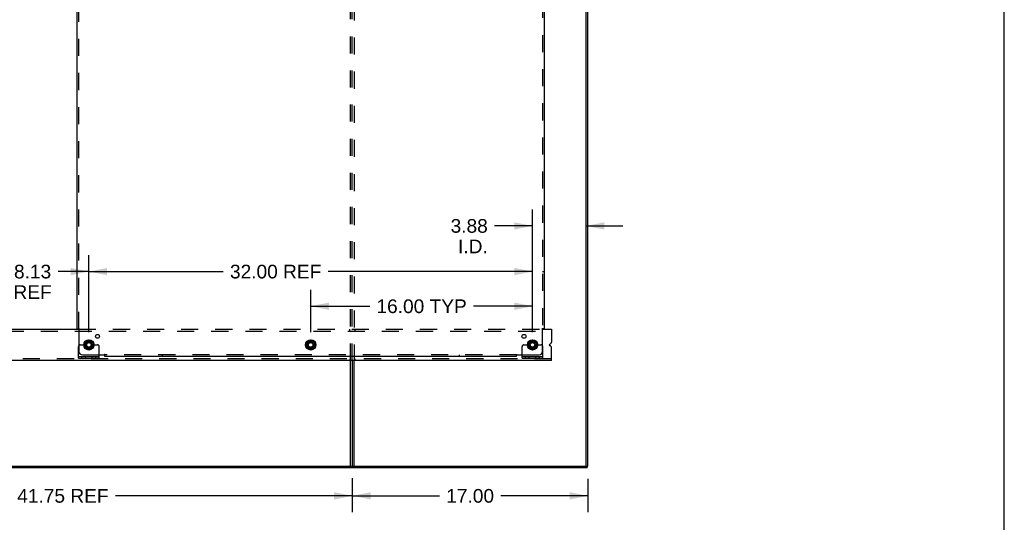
# Model space of a CAD drawing. Header units: inches. Extents: x 0 to 224, y 0 to 145.
# Tile 13 of 14: x 153 to 224, y 36 to 72. Entities that reach past the tile are written whole.
import ezdxf

# ---------------------------------------------------------------- set-up
doc = ezdxf.new("R2010")
doc.units = ezdxf.units.IN
doc.header["$LTSCALE"] = 12.302632
doc.header["$MEASUREMENT"] = 0
doc.linetypes.add('DOT', pattern=[0.2, 0.1, -0.1])
doc.linetypes.add('HIDDEN', pattern=[0.2, 0.1, -0.1])
doc.layers.get('0').update_dxf_attribs({"linetype": 'CONTINUOUS'})
for name, color, linetype in [('DEFAULT_2', 8, 'HIDDEN'), ('DIMENSIONS', 7, 'CONTINUOUS'), ('SUBPANELS', 7, 'CONTINUOUS')]:
    doc.layers.add(name, color=color, linetype=linetype)
doc.styles.get("Standard").update_dxf_attribs({"font": 'arial.ttf'})
doc.dimstyles.new('DIMSTYLE_1', dxfattribs={"dimtxt": 0.986842, "dimasz": 1.315789, "dimexe": 0.09, "dimexo": 0.07, "dimgap": 0.0375, "dimtad": 0, "dimtih": 1, "dimtoh": 1, "dimzin": 4, "dimdsep": 46, "dimtxsty": 'Standard', "dimblk": '_FILLED', "dimblk1": '_FILLED', "dimblk2": '_FILLED', "dimcen": 0.09, "dimadec": 3, "dimazin": 1, "dimtfac": 1, "dimtdec": 3, "dimtofl": 0, "dimtmove": 0, "dimatfit": 3, "dimldrblk": '_FILLED', "dimfxl": 0, "dimtolj": 1, "dimtzin": 4, "dimarcsym": 0})

# ---------------------------------------------------------------- blocks, each defined once
blk = doc.blocks.new('_FILLED')
at = {"color": 0, "linetype": 'ByBlock'}
blk.add_solid([(0, 0), (-1, 0.2), (-1, -0.2)], dxfattribs=at)
blk = doc.blocks.new('*D6')
at = {"layer": 'DIMENSIONS', "color": 2, "linetype": 'Continuous'}
for p, q in [((173.653, 49.839), (173.653, 52.889)), ((189.653, 50.022), (189.653, 52.889)), ((173.653, 51.705), (177.908, 51.705)), ((189.653, 51.705), (185.399, 51.705))]:
    blk.add_line(p, q, dxfattribs=at)
at = {"layer": 'DIMENSIONS', "color": 2, "linetype": 'Continuous', "xscale": 1.3157894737, "yscale": 1.3157894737, "zscale": 1.3157894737, "rotation": 180}
blk.add_blockref('_FILLED', (173.653, 51.705), dxfattribs=at)
at = {"layer": 'DIMENSIONS', "color": 2, "linetype": 'Continuous', "xscale": 1.3157894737, "yscale": 1.3157894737, "zscale": 1.3157894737}
blk.add_blockref('_FILLED', (189.653, 51.705), dxfattribs=at)
at = {"layer": 'DIMENSIONS', "color": 2, "linetype": 'Continuous', "insert": (181.653, 52.198), "char_height": 0.9868, "width": 6.50435, "attachment_point": 2, "line_spacing_factor": 0.9}
blk.add_mtext('16.00 TYP', dxfattribs=at)
blk = doc.blocks.new('*D7')
at = {"layer": 'DIMENSIONS', "color": 2, "linetype": 'Continuous'}
for p, q in [((157.653, 49.839), (157.653, 55.389)), ((189.653, 49.839), (189.653, 55.389)), ((157.653, 54.205), (167.339, 54.205)), ((189.653, 54.205), (174.907, 54.205))]:
    blk.add_line(p, q, dxfattribs=at)
at = {"layer": 'DIMENSIONS', "color": 2, "linetype": 'Continuous', "xscale": 1.3157894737, "yscale": 1.3157894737, "zscale": 1.3157894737, "rotation": 180}
blk.add_blockref('_FILLED', (157.653, 54.205), dxfattribs=at)
at = {"layer": 'DIMENSIONS', "color": 2, "linetype": 'Continuous', "xscale": 1.3157894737, "yscale": 1.3157894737, "zscale": 1.3157894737}
blk.add_blockref('_FILLED', (189.653, 54.205), dxfattribs=at)
at = {"layer": 'DIMENSIONS', "color": 2, "linetype": 'Continuous', "insert": (171.123, 54.698), "char_height": 0.9868, "width": 6.58139, "attachment_point": 2, "line_spacing_factor": 0.9}
blk.add_mtext('32.00 REF', dxfattribs=at)
blk = doc.blocks.new('*D11')
at = {"layer": 'DIMENSIONS', "color": 2, "linetype": 'Continuous'}
for p, q in [((149.528, 49.839), (149.528, 55.389)), ((157.653, 49.839), (157.653, 55.389)), ((149.528, 54.205), (151.757, 54.205)), ((157.653, 54.205), (155.425, 54.205))]:
    blk.add_line(p, q, dxfattribs=at)
at = {"layer": 'DIMENSIONS', "color": 2, "linetype": 'Continuous', "xscale": 1.3157894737, "yscale": 1.3157894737, "zscale": 1.3157894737, "rotation": 180}
blk.add_blockref('_FILLED', (149.528, 54.205), dxfattribs=at)
at = {"layer": 'DIMENSIONS', "color": 2, "linetype": 'Continuous', "xscale": 1.3157894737, "yscale": 1.3157894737, "zscale": 1.3157894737}
blk.add_blockref('_FILLED', (157.653, 54.205), dxfattribs=at)
at = {"layer": 'DIMENSIONS', "color": 2, "linetype": 'Continuous', "insert": (153.591, 54.698), "char_height": 0.9868, "width": 2.75142, "attachment_point": 2, "line_spacing_factor": 0.9}
blk.add_mtext('8.13\\PREF', dxfattribs=at)
blk = doc.blocks.new('*D12')
at = {"layer": 'DIMENSIONS', "color": 2, "linetype": 'Continuous'}
for p, q in [((189.653, 49.839), (189.653, 58.681)), ((189.653, 57.497), (186.921, 57.497)), ((193.528, 57.497), (196.16, 57.497))]:
    blk.add_line(p, q, dxfattribs=at)
at = {"layer": 'DIMENSIONS', "color": 2, "linetype": 'Continuous', "xscale": 1.3157894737, "yscale": 1.3157894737, "zscale": 1.3157894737}
blk.add_blockref('_FILLED', (189.653, 57.497), dxfattribs=at)
at = {"layer": 'DIMENSIONS', "color": 2, "linetype": 'Continuous', "xscale": 1.3157894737, "yscale": 1.3157894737, "zscale": 1.3157894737, "rotation": 180}
blk.add_blockref('_FILLED', (193.528, 57.497), dxfattribs=at)
at = {"layer": 'DIMENSIONS', "color": 2, "linetype": 'Continuous', "insert": (186.427, 57.991), "char_height": 0.9868, "width": 2.68172, "attachment_point": 3, "line_spacing_factor": 0.9}
blk.add_mtext('3.88\\PI.D.', dxfattribs=at)
blk = doc.blocks.new('*D15')
at = {"layer": 'DIMENSIONS', "color": 2, "linetype": 'Continuous'}
for p, q in [((176.653, 39.31), (176.653, 36.847)), ((193.653, 39.247), (193.653, 36.847)), ((176.653, 38.032), (182.936, 38.032)), ((193.653, 38.032), (187.371, 38.032))]:
    blk.add_line(p, q, dxfattribs=at)
at = {"layer": 'DIMENSIONS', "color": 2, "linetype": 'Continuous', "xscale": 1.3157894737, "yscale": 1.3157894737, "zscale": 1.3157894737, "rotation": 180}
blk.add_blockref('_FILLED', (176.653, 38.032), dxfattribs=at)
at = {"layer": 'DIMENSIONS', "color": 2, "linetype": 'Continuous', "xscale": 1.3157894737, "yscale": 1.3157894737, "zscale": 1.3157894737}
blk.add_blockref('_FILLED', (193.653, 38.032), dxfattribs=at)
at = {"layer": 'DIMENSIONS', "color": 2, "linetype": 'Continuous', "insert": (185.153, 38.525), "char_height": 0.9868, "width": 3.44844, "attachment_point": 2, "line_spacing_factor": 0.9}
blk.add_mtext('17.00', dxfattribs=at)
blk = doc.blocks.new('*D16')
at = {"layer": 'DIMENSIONS', "color": 2, "linetype": 'Continuous'}
for p, q in [((134.903, 39.31), (134.903, 36.847)), ((176.653, 39.31), (176.653, 36.847)), ((134.903, 38.032), (151.994, 38.032)), ((176.653, 38.032), (159.563, 38.032))]:
    blk.add_line(p, q, dxfattribs=at)
at = {"layer": 'DIMENSIONS', "color": 2, "linetype": 'Continuous', "xscale": 1.3157894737, "yscale": 1.3157894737, "zscale": 1.3157894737, "rotation": 180}
blk.add_blockref('_FILLED', (134.903, 38.032), dxfattribs=at)
at = {"layer": 'DIMENSIONS', "color": 2, "linetype": 'Continuous', "xscale": 1.3157894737, "yscale": 1.3157894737, "zscale": 1.3157894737}
blk.add_blockref('_FILLED', (176.653, 38.032), dxfattribs=at)
at = {"layer": 'DIMENSIONS', "color": 2, "linetype": 'Continuous', "insert": (155.778, 38.525), "char_height": 0.9868, "width": 6.58139, "attachment_point": 2, "line_spacing_factor": 0.9}
blk.add_mtext('41.75 REF', dxfattribs=at)

msp = doc.modelspace()

# ---------------------------------------------------------------- hatches: boundary and pattern name
at = {"linetype": 'Continuous'}
h = msp.add_hatch(dxfattribs=at)
h.set_pattern_fill('DEFAULT__3', color=2, scale=179001.843809, angle=245, style=0, pattern_type=0)
h.set_pattern_definition([(245, (0, 0), (162230, -75650), [])])
edge = h.paths.add_edge_path()
edge.add_line((193.528, 40.168), (193.528, 123.918))
edge.add_line((193.653, 123.918), (193.528, 123.918))
edge.add_line((193.653, 40.168), (193.653, 123.918))
edge.add_line((193.653, 40.168), (193.528, 40.168))
h = msp.add_hatch(dxfattribs=at)
h.set_pattern_fill('DEFAULT__1', color=2, scale=838700.086663, angle=5, style=0, pattern_type=0)
h.set_pattern_definition([(5, (0, 0), (-73100, 835500), [])])
edge = h.paths.add_edge_path()
edge.add_line((193.591, 40.168), (76.216, 40.168))
edge.add_line((193.591, 40.043), (193.591, 40.168))
edge.add_line((193.591, 40.043), (76.216, 40.043))
edge.add_line((76.216, 40.043), (76.216, 40.168))

# ---------------------------------------------------------------- linework, layer by layer
at = {"color": 7, "linetype": 'Continuous'}
for p, q in [((223.684, 0), (223.684, 144.737)), ((193.528, 40.168), (193.528, 123.918)), ((193.653, 40.168), (193.653, 123.918)), ((150.252, 50.043), (156.93, 50.043)), ((190.377, 50.043), (191.028, 50.043)), ((191.028, 50.043), (191.028, 49.114)), ((157.376, 49.073), (157.376, 48.764)), ((157.381, 49.081), (157.648, 49.236)), ((157.658, 49.236), (157.926, 49.081)), ((157.931, 49.073), (157.931, 48.764)), ((173.376, 49.073), (173.376, 48.764)), ((173.381, 49.081), (173.648, 49.236)), ((173.658, 49.236), (173.926, 49.081)), ((173.931, 49.073), (173.931, 48.764)), ((189.376, 49.073), (189.376, 48.764)), ((189.381, 49.081), (189.648, 49.236)), ((189.658, 49.236), (189.926, 49.081)), ((189.931, 49.073), (189.931, 48.764)), ((157.648, 48.601), (157.381, 48.755)), ((157.926, 48.755), (157.658, 48.601)), ((173.648, 48.601), (173.381, 48.755)), ((173.926, 48.755), (173.658, 48.601)), ((189.648, 48.601), (189.381, 48.755)), ((189.926, 48.755), (189.658, 48.601)), ((190.897, 48.976), (190.951, 48.998)), ((190.951, 48.838), (190.897, 48.86)), ((191.028, 47.793), (191.028, 48.722)), ((191.028, 47.793), (77.903, 47.793)), ((156.903, 47.97), (156.903, 48.074)), ((156.903, 47.97), (158.403, 47.97)), ((158.403, 47.97), (158.403, 48.074)), ((176.653, 47.793), (176.653, 40.168)), ((176.778, 40.168), (176.778, 47.793)), ((188.903, 47.97), (188.903, 48.074)), ((188.903, 47.97), (190.403, 47.97)), ((190.403, 47.97), (190.403, 48.074)), ((76.153, 40.168), (193.653, 40.168)), ((193.591, 40.043), (76.216, 40.043)), ((193.591, 40.043), (193.591, 40.168))]:
    msp.add_line(p, q, dxfattribs=at)
at = {"color": 3, "linetype": 'Continuous'}
for p, q in [((156.903, 48.074), (156.903, 48.793)), ((190.403, 48.074), (190.403, 48.793)), ((156.903, 48.074), (158.403, 48.074)), ((158.403, 48.074), (158.403, 48.199)), ((176.528, 40.168), (176.528, 47.793)), ((188.903, 48.074), (188.903, 48.199)), ((188.903, 48.074), (190.403, 48.074))]:
    msp.add_line(p, q, dxfattribs=at)
at = {"color": 7, "linetype": 'Continuous'}
for centre, radius in [((157.653, 48.918), 0.372), ((157.653, 48.918), 0.356), ((157.653, 48.918), 0.204), ((157.653, 48.918), 0.183), ((157.653, 48.918), 0.183), ((173.653, 48.918), 0.372), ((173.653, 48.918), 0.356), ((173.653, 48.918), 0.204), ((173.653, 48.918), 0.183), ((173.653, 48.918), 0.183), ((189.653, 48.918), 0.372), ((189.653, 48.918), 0.356), ((189.653, 48.918), 0.204), ((189.653, 48.918), 0.183), ((189.653, 48.918), 0.183)]:
    msp.add_circle(centre, radius, dxfattribs=at)
for centre, radius, start, end in [((157.386, 49.073), 0.01, 120, 180), ((157.653, 49.227), 0.01, 60, 120), ((157.921, 49.073), 0.01, 0.01128, 59.98796), ((173.386, 49.073), 0.01, 120, 179.98765), ((173.653, 49.227), 0.01, 60, 120), ((173.921, 49.073), 0.01, 0.01128, 59.98796), ((189.386, 49.073), 0.01, 120, 180), ((189.653, 49.227), 0.01, 60, 120), ((189.921, 49.073), 0.01, 0.01128, 59.98796), ((190.903, 49.114), 0.125, 292.5, 360), ((157.386, 48.764), 0.01, 180.01128, 239.98796), ((157.653, 48.609), 0.01, 240.01171, 300), ((157.921, 48.764), 0.01, 300, 360), ((173.386, 48.764), 0.01, 180.01128, 239.98796), ((173.653, 48.609), 0.01, 240.01171, 300), ((173.921, 48.764), 0.01, 300, 360), ((189.386, 48.764), 0.01, 180.01128, 239.98796), ((189.653, 48.609), 0.01, 240.01171, 299.98732), ((189.921, 48.764), 0.01, 300.01085, 359.98765), ((190.921, 48.918), 0.0625, 112.5, 247.5), ((190.903, 48.722), 0.125, 0, 67.5)]:
    msp.add_arc(centre, radius, start, end, dxfattribs=at)
at = {"color": 3, "linetype": 'Continuous'}
for centre, start, end in [((157.028, 48.793), 138.70205, 180), ((190.278, 48.793), 0, 41.29795)]:
    msp.add_arc(centre, 0.125, start, end, dxfattribs=at)
at = {"layer": 'DEFAULT_2', "color": 8, "linetype": 'HIDDEN'}
for p, q in [((176.528, 47.793), (176.528, 120.293)), ((176.653, 47.793), (176.653, 120.293)), ((176.778, 120.293), (176.778, 47.793)), ((77.903, 49.918), (191.028, 49.918)), ((156.93, 50.043), (190.377, 50.043)), ((176.466, 49.918), (176.466, 50.043)), ((176.841, 50.043), (176.841, 49.918)), ((157.028, 48.918), (157.118, 48.918)), ((157.118, 48.918), (157.178, 48.918)), ((157.178, 48.918), (157.478, 48.918)), ((157.828, 48.918), (158.278, 48.918)), ((158.403, 48.199), (158.403, 48.793)), ((188.903, 48.199), (188.903, 48.793)), ((189.028, 48.918), (189.118, 48.918)), ((189.118, 48.918), (189.178, 48.918)), ((189.178, 48.918), (189.478, 48.918)), ((189.828, 48.918), (190.278, 48.918)), ((191.028, 47.918), (77.903, 47.918)), ((157.15, 47.97), (157.15, 48.074)), ((157.406, 47.97), (157.406, 48.074)), ((157.9, 47.97), (157.9, 48.074)), ((158.156, 47.97), (158.156, 48.074)), ((176.466, 47.918), (176.466, 47.793)), ((176.841, 47.918), (176.841, 47.793)), ((189.15, 47.97), (189.15, 48.074)), ((189.406, 47.97), (189.406, 48.074)), ((189.9, 47.97), (189.9, 48.074)), ((190.156, 47.97), (190.156, 48.074)), ((189.653, 40.168), (189.653, 40.043)), ((191.653, 40.168), (191.653, 40.043))]:
    msp.add_line(p, q, dxfattribs=at)
for centre, radius in [((157.653, 48.918), 0.318), ((157.653, 48.918), 0.166), ((173.653, 48.918), 0.318), ((173.653, 48.918), 0.166), ((189.653, 48.918), 0.318), ((189.653, 48.918), 0.166)]:
    msp.add_circle(centre, radius, dxfattribs=at)
at = {"layer": 'DEFAULT_2', "color": 8, "linetype": 'DOT'}
for centre in [(157.653, 48.918), (173.653, 48.918), (189.653, 48.918)]:
    msp.add_circle(centre, 0.17, dxfattribs=at)
at = {"layer": 'DEFAULT_2', "color": 8, "linetype": 'HIDDEN'}
for centre, radius, start, end in [((157.028, 48.793), 0.125, 90, 138.70205), ((157.653, 48.918), 0.175, 180, 360), ((158.278, 48.793), 0.125, 0, 90), ((189.028, 48.793), 0.125, 90, 180), ((189.653, 48.918), 0.175, 180, 360), ((190.278, 48.793), 0.125, 41.29795, 90)]:
    msp.add_arc(centre, radius, start, end, dxfattribs=at)
at = {"layer": 'SUBPANELS', "color": 3, "linetype": 'Continuous'}
for p, q in [((156.81, 50.074), (156.81, 118.012)), ((190.497, 118.012), (190.497, 50.074)), ((156.81, 50.074), (156.896, 50.074)), ((156.916, 50.057), (156.922, 50.051)), ((156.935, 50.039), (156.935, 48.449)), ((190.372, 48.449), (190.372, 50.039)), ((190.497, 50.074), (190.411, 50.074)), ((157.185, 48.199), (158.774, 48.199)), ((158.81, 48.074), (158.81, 48.161)), ((188.497, 48.074), (158.81, 48.074)), ((188.497, 48.074), (188.497, 48.161)), ((188.514, 48.181), (188.521, 48.187)), ((188.532, 48.199), (190.122, 48.199))]:
    msp.add_line(p, q, dxfattribs=at)
at = {"layer": 'SUBPANELS', "color": 8, "linetype": 'HIDDEN'}
for p, q in [((156.935, 50.074), (156.935, 118.012)), ((190.372, 118.012), (190.372, 50.074)), ((156.935, 54.199), (156.81, 54.199)), ((190.372, 54.199), (190.497, 54.199)), ((156.896, 50.074), (156.975, 50.074)), ((190.411, 50.074), (190.331, 50.074)), ((158.81, 48.161), (158.81, 48.24)), ((188.497, 48.199), (158.81, 48.199)), ((162.935, 48.199), (162.935, 48.074)), ((184.372, 48.199), (184.372, 48.074)), ((188.497, 48.161), (188.497, 48.24))]:
    msp.add_line(p, q, dxfattribs=at)
at = {"layer": 'SUBPANELS', "color": 3, "linetype": 'Continuous'}
for points in [[(156.896, 50.074), (156.898, 50.073), (156.9, 50.071), (156.902, 50.07), (156.904, 50.068), (156.906, 50.066), (156.908, 50.065), (156.91, 50.063), (156.911, 50.062), (156.913, 50.06), (156.914, 50.059), (156.916, 50.057)], [(156.922, 50.051), (156.924, 50.049), (156.926, 50.047), (156.928, 50.045), (156.93, 50.044), (156.932, 50.042), (156.933, 50.04), (156.935, 50.039)], [(190.391, 50.057), (190.384, 50.051), (190.383, 50.049), (190.381, 50.047), (190.379, 50.045), (190.377, 50.044), (190.375, 50.042), (190.374, 50.04), (190.372, 50.039)], [(190.411, 50.074), (190.408, 50.073), (190.406, 50.071), (190.404, 50.07), (190.402, 50.068), (190.401, 50.066), (190.399, 50.065), (190.397, 50.063), (190.395, 50.062), (190.394, 50.06), (190.392, 50.059), (190.391, 50.057)], [(158.793, 48.181), (158.786, 48.187), (158.784, 48.189), (158.782, 48.191), (158.781, 48.193), (158.779, 48.194), (158.777, 48.196), (158.776, 48.198), (158.774, 48.199)], [(158.81, 48.161), (158.808, 48.163), (158.806, 48.165), (158.805, 48.167), (158.803, 48.169), (158.802, 48.171), (158.8, 48.173), (158.799, 48.174), (158.797, 48.176), (158.796, 48.178), (158.794, 48.179), (158.793, 48.181)], [(188.497, 48.161), (188.499, 48.163), (188.5, 48.165), (188.502, 48.167), (188.503, 48.169), (188.505, 48.171), (188.507, 48.173), (188.508, 48.174), (188.51, 48.176), (188.511, 48.178), (188.513, 48.179), (188.514, 48.181)], [(188.521, 48.187), (188.523, 48.189), (188.524, 48.191), (188.526, 48.193), (188.528, 48.194), (188.53, 48.196), (188.531, 48.198), (188.532, 48.199)]]:
    msp.add_lwpolyline(points, dxfattribs=at)
at = {"layer": 'SUBPANELS', "color": 8, "linetype": 'HIDDEN'}
for points in [[(156.954, 50.052), (156.949, 50.049), (156.947, 50.048), (156.945, 50.046), (156.942, 50.045), (156.94, 50.043), (156.938, 50.042), (156.936, 50.04), (156.935, 50.039)], [(156.975, 50.074), (156.975, 50.073), (156.974, 50.071), (156.973, 50.069), (156.972, 50.068), (156.971, 50.066), (156.97, 50.064), (156.969, 50.063), (156.967, 50.061), (156.966, 50.06), (156.964, 50.059), (156.962, 50.057), (156.96, 50.056), (156.958, 50.055), (156.956, 50.053), (156.954, 50.052)], [(190.331, 50.074), (190.332, 50.073), (190.333, 50.071), (190.334, 50.069), (190.334, 50.068), (190.336, 50.066), (190.337, 50.064), (190.338, 50.063), (190.34, 50.061), (190.341, 50.06), (190.343, 50.059), (190.345, 50.057), (190.347, 50.056), (190.349, 50.055), (190.351, 50.053), (190.353, 50.052), (190.357, 50.049)], [(190.357, 50.049), (190.36, 50.048), (190.362, 50.046), (190.364, 50.045), (190.367, 50.043), (190.369, 50.042), (190.37, 50.04), (190.372, 50.039)], [(158.784, 48.214), (158.783, 48.212), (158.782, 48.209), (158.78, 48.207), (158.779, 48.205), (158.777, 48.203), (158.776, 48.201), (158.774, 48.199)], [(158.81, 48.24), (158.808, 48.24), (158.806, 48.239), (158.804, 48.238), (158.803, 48.237), (158.801, 48.236), (158.8, 48.235), (158.798, 48.233), (158.797, 48.232), (158.795, 48.23), (158.794, 48.229), (158.793, 48.227), (158.791, 48.225), (158.79, 48.223), (158.789, 48.221), (158.787, 48.219), (158.784, 48.214)], [(188.497, 48.24), (188.499, 48.24), (188.501, 48.239), (188.502, 48.238), (188.504, 48.237), (188.505, 48.236), (188.507, 48.235), (188.509, 48.233), (188.51, 48.232), (188.511, 48.23), (188.513, 48.229), (188.514, 48.227), (188.516, 48.225), (188.517, 48.223), (188.518, 48.221), (188.52, 48.219)], [(188.52, 48.219), (188.522, 48.214), (188.524, 48.212), (188.525, 48.209), (188.527, 48.207), (188.528, 48.205), (188.53, 48.203), (188.531, 48.201), (188.532, 48.199)]]:
    msp.add_lwpolyline(points, dxfattribs=at)
for centre in [(157.653, 48.918), (173.653, 48.918), (189.653, 48.918)]:
    msp.add_circle(centre, 0.25, dxfattribs=at)
at = {"layer": 'SUBPANELS', "color": 3, "linetype": 'Continuous'}
for centre in [(158.272, 49.537), (189.035, 49.537)]:
    msp.add_circle(centre, 0.141, dxfattribs=at)
for centre, start, end in [((157.185, 48.449), 180, 270), ((190.122, 48.449), 270, 360)]:
    msp.add_arc(centre, 0.25, start, end, dxfattribs=at)

# ---------------------------------------------------------------- dimensions: what is measured, and where the dimension line sits
at = {"layer": 'DIMENSIONS', "color": 2, "linetype": 'Continuous'}
for base, p1, p2, text, picture, middle in [((189.653384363, 57.497144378), (193.528384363, 40.168059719), (189.653384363, 49.769112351), '<>\\PI.D.', '*D12', (185.086622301, 56.757012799)), ((149.528384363, 54.205073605), (157.653384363, 49.769112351), (149.528384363, 49.769112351), '<>\\PREF', '*D11', (153.590884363, 53.464942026))]:
    dim = msp.add_linear_dim(base=base, p1=p1, p2=p2, angle=180, text=text, dimstyle='DIMSTYLE_1', dxfattribs=at)
    dim.commit()
    dim.dimension.update_dxf_attribs({"geometry": picture, "text_midpoint": middle, "dimtype": 160})
for base, p1, p2, text, picture, middle in [((189.653, 54.205), (157.653, 49.769), (189.653, 49.769), '<> REF', '*D7', (171.123, 54.205)), ((189.653, 51.705), (173.653, 49.769), (189.653, 49.952), '<> TYP', '*D6', (181.653, 51.705)), ((176.653, 38.032), (134.903, 39.38), (176.653, 39.38), '<> REF', '*D16', (155.778, 38.032))]:
    dim = msp.add_linear_dim(base=base, p1=p1, p2=p2, text=text, dimstyle='DIMSTYLE_1', dxfattribs=at)
    dim.commit()
    dim.dimension.update_dxf_attribs({"geometry": picture, "text_midpoint": middle, "dimtype": 160})
dim = msp.add_linear_dim(base=(193.653, 38.032), p1=(176.653, 39.38), p2=(193.653, 39.317), dimstyle='DIMSTYLE_1', dxfattribs=at)
dim.commit()
dim.dimension.update_dxf_attribs({"geometry": '*D15', "text_midpoint": (185.195, 38.026), "dimtype": 160})

doc.saveas('drawing.dxf')
